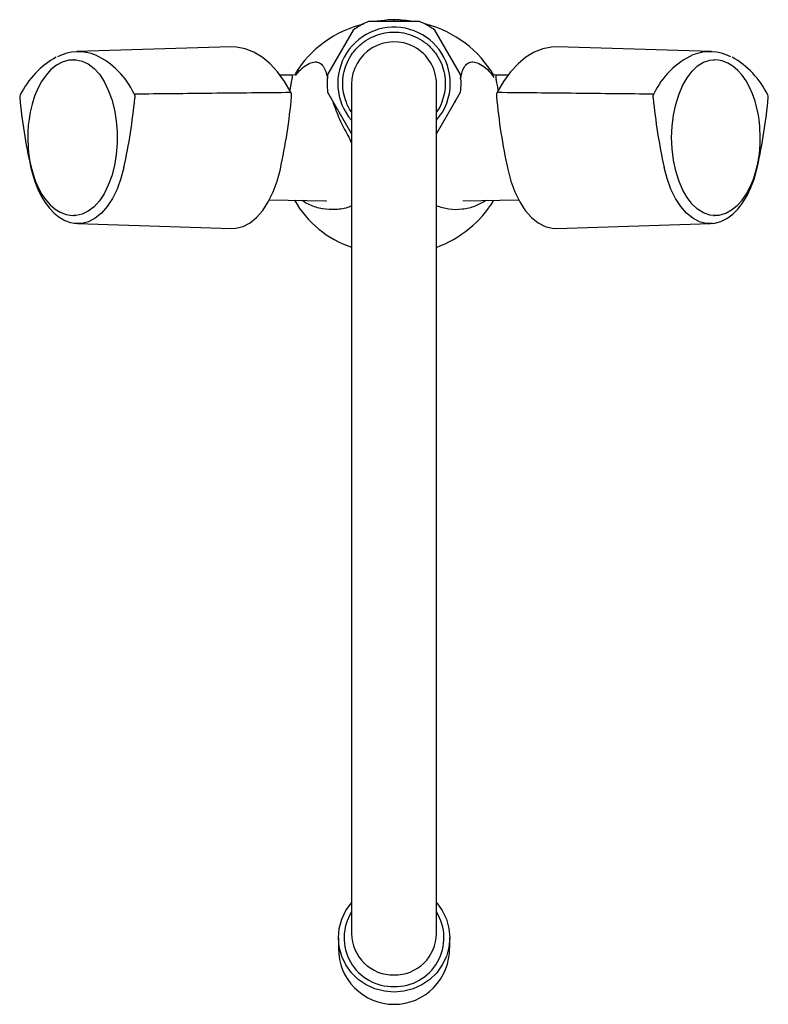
# Model space of a CAD drawing. Header units: millimetres. Extents: x 3669.967 to 3670.126, y 1787.588 to 1787.797.
import ezdxf

# ---------------------------------------------------------------- set-up
doc = ezdxf.new("R2010")
doc.units = ezdxf.units.MM
doc.layers.add('SANINDUSA', color=3, linetype='Continuous')

msp = doc.modelspace()

# ---------------------------------------------------------------- linework, layer by layer
at = {"layer": 'SANINDUSA'}
for p, q in [((3670.051975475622, 1787.796720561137), (3670.041119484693, 1787.796720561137)), ((3670.044483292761, 1787.796917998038), (3670.042246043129, 1787.796720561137)), ((3670.046491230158, 1787.797095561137), (3670.046491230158, 1787.796720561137)), ((3670.053547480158, 1787.796095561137), (3670.053129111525, 1787.796054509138)), ((3670.037894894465, 1787.794858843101), (3670.032466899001, 1787.785457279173)), ((3670.060628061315, 1787.785457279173), (3670.05520006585, 1787.794858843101)), ((3670.011959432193, 1787.79134090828), (3669.97935063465, 1787.790319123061)), ((3670.113744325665, 1787.790319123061), (3670.081135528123, 1787.79134090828)), ((3669.978431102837, 1787.788590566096), (3669.978653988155, 1787.788595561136)), ((3669.978824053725, 1787.788595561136), (3669.978653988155, 1787.788595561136)), ((3670.114218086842, 1787.788590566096), (3670.114440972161, 1787.788595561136)), ((3670.024762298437, 1787.785361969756), (3670.022425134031, 1787.78531315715)), ((3670.03754808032, 1787.78339690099), (3670.037548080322, 1787.758415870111)), ((3670.055548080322, 1787.758415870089), (3670.05554808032, 1787.783396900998)), ((3670.070669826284, 1787.78531315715), (3670.068325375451, 1787.785362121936)), ((3670.032466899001, 1787.781733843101), (3670.037548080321, 1787.772932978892)), ((3670.055548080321, 1787.772935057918), (3670.060628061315, 1787.781733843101)), ((3670.020140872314, 1787.758925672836), (3670.031996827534, 1787.758678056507)), ((3670.037548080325, 1787.758415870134), (3670.037548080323, 1787.685506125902)), ((3670.055548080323, 1787.685506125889), (3670.055548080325, 1787.758415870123)), ((3670.061099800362, 1787.758678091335), (3670.072954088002, 1787.758925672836)), ((3669.978787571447, 1787.755597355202), (3669.978653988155, 1787.755595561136)), ((3669.978653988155, 1787.755595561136), (3669.978824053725, 1787.755595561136)), ((3670.114270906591, 1787.755595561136), (3670.114440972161, 1787.755595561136)), ((3670.114574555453, 1787.755597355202), (3670.114440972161, 1787.755595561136)), ((3669.979458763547, 1787.753870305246), (3670.01206756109, 1787.752848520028)), ((3670.081027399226, 1787.752848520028), (3670.113636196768, 1787.753870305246)), ((3670.114032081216, 1787.753896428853), (3670.113636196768, 1787.753870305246)), ((3670.037548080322, 1787.685506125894), (3670.037548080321, 1787.64339690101)), ((3670.055548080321, 1787.643396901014), (3670.055548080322, 1787.685506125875)), ((3670.037548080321, 1787.64339690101), (3670.037548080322, 1787.617642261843)), ((3670.055548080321, 1787.617642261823), (3670.055548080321, 1787.643396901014)), ((3670.037548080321, 1787.617642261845), (3670.037548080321, 1787.603396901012)), ((3670.055548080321, 1787.603396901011), (3670.055548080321, 1787.617642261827)), ((3670.034748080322, 1787.602505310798), (3670.034748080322, 1787.600276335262)), ((3670.058348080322, 1787.600276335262), (3670.058348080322, 1787.602505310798))]:
    msp.add_line(p, q, dxfattribs=at)
at = {"layer": 'SANINDUSA', "flags": 128}
for points in [[(3670.050523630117, 1787.796696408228), (3670.049175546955, 1787.796956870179), (3670.046495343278, 1787.79709540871)], [(3670.024692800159, 1787.781712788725), (3670.02333952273, 1787.784011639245), (3670.021858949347, 1787.786033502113), (3670.020268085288, 1787.787755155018), (3670.018585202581, 1787.789156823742), (3670.016829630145, 1787.790222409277), (3670.015021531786, 1787.790939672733), (3670.013181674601, 1787.791300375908), (3670.011959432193, 1787.79134090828)], [(3670.081135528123, 1787.79134090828), (3670.079913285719, 1787.791300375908), (3670.078073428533, 1787.790939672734), (3670.076265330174, 1787.79022240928), (3670.074509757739, 1787.789156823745), (3670.072826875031, 1787.787755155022), (3670.071236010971, 1787.786033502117), (3670.069755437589, 1787.78401163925), (3670.068402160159, 1787.78171278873)], [(3669.978385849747, 1787.788551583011), (3669.97764224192, 1787.788510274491), (3669.976215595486, 1787.788091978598), (3669.974988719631, 1787.787427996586), (3669.973838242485, 1787.786507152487), (3669.972789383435, 1787.785358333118), (3669.971857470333, 1787.784014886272), (3669.971051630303, 1787.782512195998), (3669.970376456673, 1787.780885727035), (3669.969837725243, 1787.779186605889), (3669.969443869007, 1787.777517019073), (3669.969186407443, 1787.775994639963), (3669.969040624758, 1787.774737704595), (3669.968941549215, 1787.773242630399), (3669.968918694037, 1787.772095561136)], [(3669.978824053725, 1787.788595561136), (3669.979154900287, 1787.788584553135), (3669.980469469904, 1787.788321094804), (3669.981748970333, 1787.787711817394), (3669.982966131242, 1787.786769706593), (3669.98409501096, 1787.785514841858), (3669.985111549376, 1787.783973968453), (3669.985994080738, 1787.782179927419), (3669.986723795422, 1787.780170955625), (3669.987285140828, 1787.777989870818), (3669.987666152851, 1787.775683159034), (3669.987858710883, 1787.773299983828), (3669.987858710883, 1787.770891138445), (3669.987666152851, 1787.768507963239), (3669.987285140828, 1787.766201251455), (3669.986723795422, 1787.764020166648), (3669.985994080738, 1787.762011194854), (3669.985111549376, 1787.760217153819), (3669.98409501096, 1787.758676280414), (3669.982966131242, 1787.75742141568), (3669.981748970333, 1787.756479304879), (3669.980469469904, 1787.755870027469), (3669.979154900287, 1787.755606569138), (3669.978824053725, 1787.755595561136)], [(3670.105382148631, 1787.772095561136), (3670.105478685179, 1787.774497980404), (3670.105766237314, 1787.776849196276), (3670.106238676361, 1787.779099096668), (3670.106885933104, 1787.781199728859), (3670.107694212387, 1787.783106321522), (3670.108646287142, 1787.784778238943), (3670.109721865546, 1787.786179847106), (3670.110898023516, 1787.787281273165), (3670.112149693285, 1787.788059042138), (3670.113450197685, 1787.788496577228), (3670.114218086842, 1787.788590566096)], [(3670.124176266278, 1787.772095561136), (3670.124083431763, 1787.774402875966), (3670.123993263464, 1787.775326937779), (3670.123778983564, 1787.77682805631), (3670.123475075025, 1787.778328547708), (3670.123061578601, 1787.779860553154), (3670.122539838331, 1787.781359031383), (3670.121910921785, 1787.78278659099), (3670.121177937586, 1787.78411185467), (3670.120344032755, 1787.785309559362), (3670.119412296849, 1787.786357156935), (3670.11838618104, 1787.787232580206), (3670.117269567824, 1787.78791316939), (3670.116067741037, 1787.78837388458), (3670.114786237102, 1787.788585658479), (3670.114172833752, 1787.788551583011)], [(3670.025683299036, 1787.785400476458), (3670.025568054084, 1787.785439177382), (3670.024783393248, 1787.78536234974)], [(3670.068349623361, 1787.785361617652), (3670.067881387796, 1787.785381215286), (3670.067792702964, 1787.785321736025)], [(3669.968918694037, 1787.772095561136), (3669.969011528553, 1787.769788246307), (3669.969101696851, 1787.768864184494), (3669.969315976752, 1787.767363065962), (3669.96961988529, 1787.765862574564), (3669.970033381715, 1787.764330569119), (3669.970555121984, 1787.76283209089), (3669.971184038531, 1787.761404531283), (3669.971917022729, 1787.760079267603), (3669.97275092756, 1787.758881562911), (3669.973682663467, 1787.757833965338), (3669.974708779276, 1787.756958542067), (3669.975825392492, 1787.756277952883), (3669.977027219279, 1787.755817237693), (3669.978308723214, 1787.755605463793), (3669.978815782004, 1787.755633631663)], [(3670.114440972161, 1787.755595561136), (3670.113450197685, 1787.755694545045), (3670.112149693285, 1787.756132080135), (3670.110898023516, 1787.756909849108), (3670.109721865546, 1787.758011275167), (3670.108646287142, 1787.75941288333), (3670.107694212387, 1787.761084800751), (3670.106885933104, 1787.762991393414), (3670.106238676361, 1787.765092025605), (3670.105766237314, 1787.767341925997), (3670.105478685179, 1787.769693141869), (3670.105382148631, 1787.772095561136)], [(3670.11460276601, 1787.755633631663), (3670.115452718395, 1787.755680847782), (3670.116879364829, 1787.756099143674), (3670.118106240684, 1787.756763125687), (3670.119256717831, 1787.757683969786), (3670.120305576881, 1787.758832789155), (3670.121237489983, 1787.760176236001), (3670.122043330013, 1787.761678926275), (3670.122718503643, 1787.763305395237), (3670.123257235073, 1787.765004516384), (3670.123651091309, 1787.7666741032), (3670.123908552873, 1787.76819648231), (3670.124054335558, 1787.769453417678), (3670.124153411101, 1787.770948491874), (3670.124176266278, 1787.772095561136)], [(3669.969521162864, 1787.765961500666), (3669.969896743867, 1787.764433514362), (3669.970415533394, 1787.762786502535), (3669.971040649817, 1787.761203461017), (3669.971767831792, 1787.759717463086), (3669.972591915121, 1787.758354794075), (3669.973507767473, 1787.757136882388), (3669.974510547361, 1787.756082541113), (3669.975596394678, 1787.755209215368), (3669.976762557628, 1787.75453505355), (3669.978007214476, 1787.754081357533), (3669.978740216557, 1787.753967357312)], [(3669.989313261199, 1787.765802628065), (3669.988678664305, 1787.763411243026), (3669.987866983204, 1787.761204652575), (3669.986894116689, 1787.759226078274), (3669.985779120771, 1787.757514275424), (3669.984543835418, 1787.75610277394), (3669.983212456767, 1787.755019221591), (3669.981811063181, 1787.754284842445), (3669.980367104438, 1787.753914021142), (3669.979458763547, 1787.753870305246)], [(3670.01206756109, 1787.752848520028), (3670.013024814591, 1787.75289458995), (3670.014546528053, 1787.753285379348), (3670.016023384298, 1787.754059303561), (3670.017426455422, 1787.755201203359), (3670.018728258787, 1787.756688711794), (3670.019903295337, 1787.758492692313), (3670.020928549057, 1787.760577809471), (3670.021783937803, 1787.76290322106), (3670.022452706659, 1787.765423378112)], [(3670.070642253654, 1787.765423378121), (3670.07131102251, 1787.762903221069), (3670.072166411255, 1787.760577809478), (3670.073191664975, 1787.75849269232), (3670.074366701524, 1787.7566887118), (3670.075668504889, 1787.755201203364), (3670.077071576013, 1787.754059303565), (3670.078548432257, 1787.75328537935), (3670.080070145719, 1787.752894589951), (3670.081027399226, 1787.752848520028)], [(3670.113636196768, 1787.753870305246), (3670.112727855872, 1787.753914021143), (3670.111283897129, 1787.754284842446), (3670.109882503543, 1787.755019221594), (3670.108551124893, 1787.756102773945), (3670.10731583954, 1787.757514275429), (3670.106200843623, 1787.759226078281), (3670.105227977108, 1787.761204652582), (3670.104416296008, 1787.763411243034), (3670.103781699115, 1787.765802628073)], [(3670.114078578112, 1787.753932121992), (3670.114507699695, 1787.753957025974), (3670.115833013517, 1787.754321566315), (3670.117114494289, 1787.754958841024), (3670.118328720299, 1787.755853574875), (3670.119455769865, 1787.756983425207), (3670.120481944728, 1787.758323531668), (3670.121397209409, 1787.759847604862), (3670.122193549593, 1787.761527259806), (3670.12286343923, 1787.763327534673), (3670.123398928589, 1787.765195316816), (3670.123564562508, 1787.765968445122)], [(3669.979458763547, 1787.753870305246), (3669.978908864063, 1787.753914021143), (3669.978814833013, 1787.753926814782)], [(3670.055548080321, 1787.609944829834), (3670.05558740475, 1787.609899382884), (3670.056767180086, 1787.608256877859), (3670.057636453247, 1787.606439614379), (3670.058168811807, 1787.604502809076), (3670.058348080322, 1787.602505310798), (3670.058168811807, 1787.600507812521), (3670.057636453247, 1787.598571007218), (3670.056767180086, 1787.596753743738), (3670.05558740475, 1787.595111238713), (3670.054132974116, 1787.593693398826), (3670.052448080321, 1787.592543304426), (3670.050583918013, 1787.591695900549), (3670.048597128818, 1787.591176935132), (3670.046548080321, 1787.591002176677), (3670.044499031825, 1787.591176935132), (3670.04251224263, 1787.591695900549), (3670.040648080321, 1787.592543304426), (3670.038963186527, 1787.593693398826), (3670.037508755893, 1787.595111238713), (3670.036328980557, 1787.596753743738), (3670.035459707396, 1787.598571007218), (3670.034927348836, 1787.600507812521), (3670.034748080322, 1787.602505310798), (3670.034927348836, 1787.604502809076), (3670.035459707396, 1787.606439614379), (3670.036328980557, 1787.608256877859), (3670.037508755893, 1787.609899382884), (3670.037548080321, 1787.609944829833)]]:
    msp.add_lwpolyline(points, dxfattribs=at)
at = {"layer": 'SANINDUSA'}
for centre, radius, start, end in [((3670.045500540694, 1787.773419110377), 0.02336364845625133, 103.2314227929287, 148.5608357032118), ((3670.046547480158, 1787.783595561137), 0.01420312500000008, 112.468106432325, 127.531893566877), ((3670.046548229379, 1787.783592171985), 0.01350350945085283, 90.2418500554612, 103.5366163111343), ((3670.046546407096, 1787.78358916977), 0.01350650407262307, 76.4650290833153, 90.23406608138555), ((3670.046547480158, 1787.783595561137), 0.0142031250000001, 52.46810643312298, 67.53189356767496), ((3670.047274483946, 1787.773239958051), 0.02370377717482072, 30.41258579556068, 75.09445951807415), ((3670.046547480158, 1787.783595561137), 0.01192475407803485, 0, 221.0024002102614), ((3670.04654808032, 1787.783396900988), 0.00900000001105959, 61.92751313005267, 179.9999999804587), ((3669.979630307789, 1787.780707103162), 0.009605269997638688, 67.27767127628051, 117.2271546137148), ((3670.046548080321, 1787.783396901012), 0.00899999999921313, 359.9999999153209, 61.92751306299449), ((3670.117054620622, 1787.774174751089), 0.01702685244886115, 114.8241541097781, 154.9491535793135), ((3670.113464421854, 1787.780676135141), 0.009633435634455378, 62.60968682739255, 111.676533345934), ((3669.983694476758, 1787.773195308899), 0.01818388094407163, 118.6964291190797, 154.0381499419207), ((3669.975962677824, 1787.774115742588), 0.01712220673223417, 25.11969267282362, 64.47584460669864), ((3670.109287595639, 1787.773135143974), 0.01830952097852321, 25.97138111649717, 60.95243549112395), ((3670.046547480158, 1787.783595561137), 0.01420312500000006, 172.4681064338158, 187.5318935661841), ((3670.046547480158, 1787.783595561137), 0.01420312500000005, 352.4681064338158, 7.531893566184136), ((3670.046547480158, 1787.783595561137), 0.01192475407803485, 319.0064208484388, 0), ((3670.023241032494, 1787.781024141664), 0.001606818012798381, 353.823510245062, 25.37735856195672), ((3670.069818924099, 1787.781030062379), 0.001572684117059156, 154.2709829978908, 186.5281481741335), ((3669.967952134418, 1787.780737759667), 0.0007394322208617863, 145.3138209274, 192.4030123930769), ((3670.079481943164, 1787.790728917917), 0.1127059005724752, 185.1644112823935, 192.6910700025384), ((3669.866536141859, 1787.79257638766), 0.125662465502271, 347.6982098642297, 354.4867952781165), ((3669.897764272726, 1787.792604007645), 0.1276165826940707, 347.7025642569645, 354.7159042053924), ((3670.195330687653, 1787.792604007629), 0.127616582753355, 185.2840957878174, 192.2974357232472), ((3670.226558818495, 1787.792576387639), 0.1256624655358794, 185.5132047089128, 192.3017901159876), ((3670.010548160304, 1787.791272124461), 0.1158104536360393, 347.380885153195, 354.7039686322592), ((3670.125138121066, 1787.780744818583), 0.0007335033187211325, 347.2365447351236, 34.11815606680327), ((3670.044592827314, 1787.769714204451), 0.02201401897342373, 209.6782047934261, 251.3363583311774), ((3670.047069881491, 1787.771585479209), 0.02428419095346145, 290.4337568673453, 328.2768598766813), ((3670.046318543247, 1787.60250192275), 0.01034818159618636, 147.9447417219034, 271.2710043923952), ((3670.046777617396, 1787.602501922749), 0.01034818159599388, 268.7289956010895, 32.05525829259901), ((3670.046428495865, 1787.603503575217), 0.008881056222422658, 180.6882209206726, 270.7715176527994), ((3670.046667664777, 1787.603503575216), 0.008881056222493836, 269.2284823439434, 359.3117790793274), ((3670.046545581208, 1787.600167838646), 0.01175933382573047, 179.6069442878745, 270.0121765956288), ((3670.046550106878, 1787.600169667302), 0.01176116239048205, 269.990127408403, 0.9087058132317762)]:
    msp.add_arc(centre, radius, start, end, dxfattribs=at)
for points, knots in [([(3670.037548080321, 1787.777529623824), (3670.037515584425, 1787.777569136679), (3670.037018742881, 1787.778173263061), (3670.036411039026, 1787.779559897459), (3670.03579929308, 1787.78156292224), (3670.035620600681, 1787.783596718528), (3670.035804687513, 1787.785623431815), (3670.036387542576, 1787.787649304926), (3670.037396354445, 1787.78959684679), (3670.038808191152, 1787.791334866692), (3670.040546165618, 1787.792746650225), (3670.042493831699, 1787.793755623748), (3670.044519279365, 1787.794337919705), (3670.046547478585, 1787.794523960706), (3670.048575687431, 1787.794337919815), (3670.050601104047, 1787.793755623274), (3670.05254889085, 1787.792746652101), (3670.054286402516, 1787.791334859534), (3670.055699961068, 1787.789596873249), (3670.056702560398, 1787.78764921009), (3670.057307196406, 1787.785623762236), (3670.057379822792, 1787.784258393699), (3670.057415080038, 1787.783595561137)], [0, 0, 0, 0, 0.003786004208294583, 0.05788559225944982, 0.1098258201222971, 0.1588306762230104, 0.2078355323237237, 0.2597757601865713, 0.3138753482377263, 0.3691230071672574, 0.4243706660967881, 0.4784702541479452, 0.5304104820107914, 0.5794153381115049, 0.6284201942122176, 0.6803604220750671, 0.7344600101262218, 0.7897076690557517, 0.8449553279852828, 0.8990549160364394, 0.9509951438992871, 1, 1, 1, 1]), ([(3670.025665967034, 1787.785270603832), (3670.026028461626, 1787.785709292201), (3670.026921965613, 1787.786790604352), (3670.028289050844, 1787.787716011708), (3670.029582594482, 1787.788212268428), (3670.030603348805, 1787.788119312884), (3670.031373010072, 1787.787579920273), (3670.031968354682, 1787.786444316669), (3670.032300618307, 1787.785486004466), (3670.032451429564, 1787.784712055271), (3670.032466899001, 1787.784632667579)], [0, 0, 0, 0, 0.09760030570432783, 0.2405725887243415, 0.3897624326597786, 0.5407343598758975, 0.6893444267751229, 0.8365335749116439, 0.9832324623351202, 1, 1, 1, 1]), ([(3670.060628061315, 1787.784578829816), (3670.060678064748, 1787.784824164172), (3670.060862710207, 1787.785730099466), (3670.061262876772, 1787.786773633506), (3670.061894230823, 1787.787766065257), (3670.062722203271, 1787.788186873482), (3670.063813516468, 1787.788148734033), (3670.065169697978, 1787.787498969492), (3670.066545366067, 1787.786449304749), (3670.067400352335, 1787.785312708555), (3670.067731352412, 1787.784872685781)], [0, 0, 0, 0, 0.05317101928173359, 0.1963422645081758, 0.3387745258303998, 0.4847978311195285, 0.6313795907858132, 0.774646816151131, 0.9127565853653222, 0.9999999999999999, 0.9999999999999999, 0.9999999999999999, 0.9999999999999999]), ([(3670.024486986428, 1787.7820276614), (3670.02451696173, 1787.782203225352), (3670.024599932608, 1787.782689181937), (3670.024745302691, 1787.783423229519), (3670.024885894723, 1787.784152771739), (3670.024994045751, 1787.784738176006), (3670.025017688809, 1787.785128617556), (3670.024954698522, 1787.785343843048), (3670.024817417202, 1787.785342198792), (3670.02476248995, 1787.785341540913)], [0, 0, 0, 0, 0.08390146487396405, 0.2322371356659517, 0.4082559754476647, 0.5713629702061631, 0.7399009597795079, 0.8959324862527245, 1, 1, 1, 1]), ([(3670.057415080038, 1787.783595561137), (3670.057381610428, 1787.782931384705), (3670.057312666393, 1787.781563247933), (3670.056678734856, 1787.779559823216), (3670.056076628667, 1787.778173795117), (3670.055580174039, 1787.777570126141), (3670.055548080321, 1787.777531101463)], [0, 0, 0, 0, 0.30862649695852, 0.6357396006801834, 0.9764520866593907, 1, 1, 1, 1]), ([(3670.068329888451, 1787.785354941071), (3670.068317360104, 1787.785357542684), (3670.068235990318, 1787.785374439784), (3670.06813314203, 1787.78529731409), (3670.068092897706, 1787.785139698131), (3670.068095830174, 1787.784950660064), (3670.068102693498, 1787.784843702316), (3670.068115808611, 1787.78471873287), (3670.068135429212, 1787.784574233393), (3670.068186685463, 1787.784266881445), (3670.068269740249, 1787.783811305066), (3670.068396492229, 1787.783186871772), (3670.068501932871, 1787.782643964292), (3670.068569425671, 1787.782246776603), (3670.068603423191, 1787.78204670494)], [0, 0, 0, 0, 0.02007249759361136, 0.1303679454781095, 0.2991191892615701, 0.3395223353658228, 0.3821412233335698, 0.426976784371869, 0.4740295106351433, 0.5232995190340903, 0.7013854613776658, 0.8109974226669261, 0.9047954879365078, 1, 1, 1, 1]), ([(3669.991465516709, 1787.781384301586), (3669.996956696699, 1787.781439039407), (3670.008032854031, 1787.781549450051), (3670.01910822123, 1787.781658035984), (3670.024692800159, 1787.781712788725)], [0, 0, 0, 0, 0.4957657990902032, 1, 1, 1, 1]), ([(3670.068402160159, 1787.78171278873), (3670.073986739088, 1787.781658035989), (3670.085062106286, 1787.781549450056), (3670.096138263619, 1787.781439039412), (3670.101629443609, 1787.781384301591)], [0, 0, 0, 0, 0.5042342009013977, 1, 1, 1, 1]), ([(3670.033513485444, 1787.779921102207), (3670.03358381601, 1787.77968653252), (3670.033716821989, 1787.779242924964), (3670.033991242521, 1787.778513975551), (3670.034159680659, 1787.778081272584), (3670.034246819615, 1787.777857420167)], [0, 0, 0, 0, 0.3513306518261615, 0.6644206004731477, 1, 1, 1, 1]), ([(3670.059468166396, 1787.779540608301), (3670.059507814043, 1787.77965306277), (3670.059558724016, 1787.779797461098), (3670.059593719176, 1787.77992705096), (3670.05960146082, 1787.779955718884)], [0, 0, 0, 0, 0.7787795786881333, 1, 1, 1, 1]), ([(3670.034246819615, 1787.777857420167), (3670.03448165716, 1787.777235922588), (3670.034944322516, 1787.77601147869), (3670.035875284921, 1787.774159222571), (3670.036772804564, 1787.772518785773), (3670.037286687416, 1787.771511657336), (3670.037548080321, 1787.77099936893)], [0, 0, 0, 0, 0.2475502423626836, 0.4877112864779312, 0.7394179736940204, 1, 1, 1, 1]), ([(3670.037548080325, 1787.757631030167), (3670.037366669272, 1787.757549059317), (3670.036378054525, 1787.757102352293), (3670.034258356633, 1787.756763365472), (3670.031402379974, 1787.756886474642), (3670.029139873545, 1787.757588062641), (3670.027727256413, 1787.758292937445), (3670.027205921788, 1787.758674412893), (3670.027060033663, 1787.758781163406)], [0, 0, 0, 0, 0.06139350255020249, 0.3345690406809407, 0.591831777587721, 0.8361204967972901, 0.9541406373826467, 1, 1, 1, 1]), ([(3670.066048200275, 1787.758781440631), (3670.065289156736, 1787.758330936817), (3670.063698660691, 1787.757386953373), (3670.060972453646, 1787.756812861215), (3670.058098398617, 1787.756783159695), (3670.056402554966, 1787.757339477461), (3670.055548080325, 1787.757619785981)], [0, 0, 0, 0, 0.226150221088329, 0.4738740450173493, 0.7349040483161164, 1, 1, 1, 1])]:
    msp.add_open_spline(points, degree=3, knots=knots, dxfattribs=at)
for points, degree in [([(3670.02476248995, 1787.785341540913), (3670.024729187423, 1787.785345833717)], 1), ([(3669.991465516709, 1787.781384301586), (3669.991525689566, 1787.781271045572), (3669.991617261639, 1787.78098932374), (3669.991630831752, 1787.780660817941), (3669.991617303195, 1787.780503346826)], 3), ([(3670.101477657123, 1787.780503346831), (3670.101464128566, 1787.780660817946), (3670.101477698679, 1787.780989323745), (3670.101569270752, 1787.781271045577), (3670.101629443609, 1787.781384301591)], 3), ([(3670.031997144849, 1787.758686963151), (3670.032266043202, 1787.758674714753)], 1)]:
    msp.add_open_spline(points, degree=degree, dxfattribs=at)

doc.saveas('drawing.dxf')
